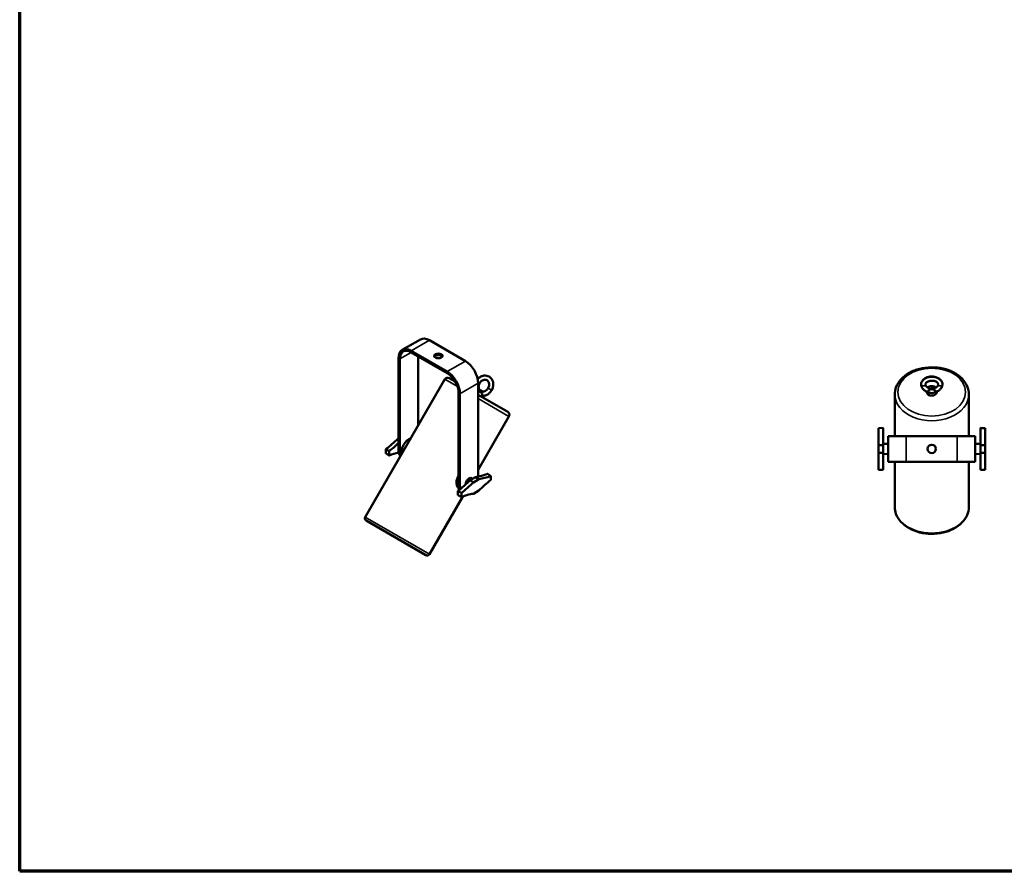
# Model space of a CAD drawing. Header units: millimetres. Extents: x 20 to 2980, y 20 to 2980.
# Tile 1 of 4: x 20 to 1547, y 20 to 1341. Entities that reach past the tile are written whole.
import ezdxf

# ---------------------------------------------------------------- set-up
doc = ezdxf.new("R2010")
doc.units = ezdxf.units.MM
for name, color, linetype, lineweight in [('Border (ISO)', 7, 'Continuous', 70), ('Visible (ISO)', 7, 'Continuous', 50), ('Visible Narrow (ISO)', 7, 'Continuous', 35)]:
    doc.layers.add(name, color=color, linetype=linetype, lineweight=lineweight)

# ---------------------------------------------------------------- blocks, each defined once
blk = doc.blocks.new('Borders Chauvet')
at = {"layer": 'Border (ISO)'}
for p, q in [((20, 20), (20, 2980)), ((2980, 20), (20, 20))]:
    blk.add_line(p, q, dxfattribs=at)

msp = doc.modelspace()

# ---------------------------------------------------------------- linework, layer by layer
at = {"layer": 'Visible (ISO)'}
for p, q in [((613.2, 828.7), (641.5, 845)), ((655.5, 843.6), (711.3, 811.4)), ((627.2, 827.3), (683, 795.1)), ((627.2, 824.9), (683, 792.6)), ((607.4, 815.9), (607.4, 673)), ((609.5, 814.7), (609.5, 671.8)), ((637.8, 818.7), (637.8, 711.2)), ((679.3, 783.1), (555.9, 569.4)), ((686.1, 784.9), (695.5, 779.5)), ((731.1, 777.1), (731.1, 634.2)), ((734, 766.2), (731.1, 766.8)), ((731.1, 765.5), (737.7, 761.7)), ((736.9, 764.5), (734, 766.2)), ((736.9, 764.5), (737.4, 764)), ((1427, 763.2), (1427, 764)), ((1442.3, 763.2), (1442.3, 764)), ((700.7, 762), (700.7, 619.1)), ((702.8, 760.8), (702.8, 617.9)), ((731.1, 758.9), (777, 732.4)), ((738.2, 754.8), (739.7, 757.5)), ((1377.1, 759.6), (1377.1, 695.1)), ((1492.1, 759.6), (1492.1, 695.1)), ((778.8, 725.6), (731.1, 642.9)), ((1351.8, 707.3), (1359.1, 707.6)), ((1351.8, 681), (1351.8, 707.3)), ((1359.1, 707.6), (1359.1, 681.1)), ((1510.1, 681.1), (1510.1, 707.6)), ((1517.5, 707.3), (1517.5, 681)), ((606.5, 690.9), (607.4, 691.4)), ((606.5, 690.9), (607.4, 690.4)), ((1395.1, 695.1), (1367.1, 695.1)), ((1367.1, 655.1), (1367.1, 695.1)), ((1395.1, 695.1), (1474.1, 695.1)), ((1474.1, 695.1), (1502.1, 695.1)), ((1502.1, 695.1), (1502.1, 655.1)), ((587.9, 674.5), (587.9, 668.3)), ((1359.1, 681.1), (1351.8, 681)), ((1351.8, 669.1), (1351.8, 681)), ((1367.1, 682.8), (1359.1, 683.1)), ((1359.1, 681.1), (1359.1, 669.1)), ((1502.1, 682.8), (1510.1, 683.1)), ((1517.5, 681), (1510.1, 681.1)), ((1510.1, 669.1), (1510.1, 681.1)), ((1517.5, 681), (1517.5, 669.1)), ((592.9, 671.6), (592.9, 665)), ((1351.8, 669.1), (1359.1, 669.1)), ((1351.8, 642.8), (1351.8, 669.1)), ((1359.1, 669.1), (1359.1, 642.6)), ((1367.1, 667.3), (1359.1, 667.1)), ((1502.1, 667.3), (1510.1, 667.1)), ((1510.1, 669.1), (1517.5, 669.1)), ((1510.1, 642.6), (1510.1, 669.1)), ((1517.5, 669), (1517.5, 642.7)), ((1395.1, 655.1), (1367.1, 655.1)), ((1377.1, 655.1), (1377.1, 585.2)), ((1395.1, 655.1), (1474.1, 655.1)), ((1474.1, 655.1), (1502.1, 655.1)), ((1492.1, 655.1), (1492.1, 585.2)), ((1517.5, 642.8), (1510.1, 642.6)), ((718.4, 626.5), (726.9, 631.4)), ((718.4, 626.5), (723.6, 623.3)), ((720.7, 629.9), (722.7, 628.9)), ((732, 628.1), (723.6, 623.3)), ((732, 628.1), (726.9, 631.4)), ((750.6, 633.2), (750.6, 627)), ((702, 613.1), (701.8, 613.2)), ((707.2, 601.5), (655.5, 511.9)), ((699.7, 603.4), (699.7, 609.9)), ((705, 600.7), (705, 606.8)), ((723.6, 605.7), (732, 610.6)), ((650, 510.5), (557.4, 564))]:
    msp.add_line(p, q, dxfattribs=at)
msp.add_circle((1434.6, 675.1), 6.5, dxfattribs=at)
for centre, radius, start, end in [((683.6, 780.6), 5, 60, 150), ((774.5, 728.1), 5, 330, 60), ((559.4, 567.4), 4, 150, 240), ((652, 513.9), 4, 240, 330)]:
    msp.add_arc(centre, radius, start, end, dxfattribs=at)
for centre, major_axis, ratio, start_param, end_param in [((655.5, 820.8), (-14, 24.2), 0.57735, 5.497787, 6.283185), ((627.2, 804.5), (-14, 24.2), 0.57735, 5.497787, 7.068583), ((627.2, 804.5), (-12.5, 21.7), 0.57735, 5.497787, 7.068583), ((669.3, 816.9), (6.5, 0), 0.57735, 0.332447, 2.809146), ((711.3, 788.5), (-14, 24.2), 0.57735, 3.926991, 5.497787), ((683, 772.2), (-14, 24.2), 0.57735, 3.926991, 5.497787), ((683, 772.2), (-12.5, 21.7), 0.57735, 3.926991, 5.497787), ((1434.6, 767.2), (-7.65, 0), 0.707107, 0.438463, 2.70313), ((1434.6, 767.2), (7.65, 0), 0.707107, 0.627752, 2.51384), ((1434.6, 763.2), (7.65, 0), 0.707107, 3.141593, 6.283185), ((570.1, 785.2), (75.1, 130.1), 0.57735, 4.095198, 4.276432), ((623.6, 677.1), (8.1, 14), 0.57735, 0.542666, 2.598926), ((575.3, 782.2), (-75, -129.9), 0.57735, 0.95216, 1.092877), ((621.5, 681.2), (-10, -17.3), 0.57735, 5.497787, 6.200158), ((575.3, 534.1), (75, 129.9), 0.57735, 0.474121, 0.618637), ((623.6, 679.9), (-10, -17.3), 0.57735, 5.497787, 5.983663), ((682.1, 720.5), (75, 129.9), 0.57735, 4.093752, 4.276734), ((717, 623.2), (3.86, 6.69), 0.57735, 0.024695, 2.378719), ((763.2, 767.4), (75, 129.9), 0.57735, 3.577248, 3.760229), ((717, 626), (-10, -17.3), 0.57735, 2.231064, 2.356194), ((768.4, 764.4), (-75.1, -130.1), 0.57735, 0.435957, 0.617191), ((768.4, 516.3), (75.1, 130.1), 0.57735, 0.953605, 1.134839), ((714.9, 627.3), (-10, -17.3), 0.57735, 5.497787, 6.007705), ((717, 626), (10, 17.3), 0.57735, 2.356194, 2.684769), ((687.3, 717.5), (-75.1, -130.1), 0.57735, 0.953605, 1.134839), ((687.3, 469.4), (75.1, 130.1), 0.57735, 0.435957, 0.617191)]:
    msp.add_ellipse(centre, major_axis=major_axis, ratio=ratio, start_param=start_param, end_param=end_param, dxfattribs=at)
for centre, major_axis, ratio in [((669.3, 819.4), (-6.5, 0), 0.57735), ((1434.6, 768.6), (1.65, 0), 0.707107)]:
    msp.add_ellipse(centre, major_axis=major_axis, ratio=ratio, dxfattribs=at)
for points, knots in [([(1492.1, 759.6), (1492.1, 764), (1491.2, 768.3), (1487.6, 776.6), (1484.9, 780.6), (1477.9, 787.8), (1473.6, 791), (1463.7, 796.3), (1458.1, 798.4), (1446.3, 801.1), (1440.2, 801.8), (1427.8, 801.7), (1421.7, 800.9), (1410, 798), (1404.4, 795.8), (1394.6, 790.3), (1390.2, 786.9), (1383.3, 779.3), (1380.7, 775), (1377.8, 767), (1377.1, 763.3), (1377.1, 759.6)], [1.570796, 1.570796, 1.570796, 1.570796, 1.866307, 1.866307, 2.171648, 2.171648, 2.493179, 2.493179, 2.82232, 2.82232, 3.152652, 3.152652, 3.482901, 3.482901, 3.813229, 3.813229, 4.142121, 4.142121, 4.462358, 4.462358, 4.712389, 4.712389, 4.712389, 4.712389]), ([(730.4, 783.7), (730.6, 783.9), (730.8, 784.1), (732.2, 785.5), (733.6, 786.5), (736.6, 788), (738.2, 788.5), (741.3, 789), (742.9, 788.9), (745.7, 788.3), (746.9, 787.9), (748.1, 787.2)], [0.441123, 0.441123, 0.441123, 0.441123, 0.526193, 0.526193, 1.044695, 1.044695, 1.566617, 1.566617, 2.086464, 2.086464, 2.521325, 2.521325, 2.521325, 2.521325]), ([(744.8, 781.6), (744, 782.1), (743.1, 782.3), (741.1, 782.4), (740.1, 782.3), (738.2, 781.6), (737.3, 781.1), (735.7, 779.9), (734.9, 779.2), (734, 777.9), (733.7, 777.4), (733.4, 776.9)], [0, 0, 0, 0, 0.410988, 0.410988, 0.80144, 0.80144, 1.134492, 1.134492, 1.439445, 1.439445, 1.610781, 1.610781, 1.610781, 1.610781]), ([(746.5, 769.4), (747, 770.2), (747.4, 771.2), (747.9, 773), (748.1, 774), (748.1, 775.8), (748, 776.7), (747.6, 778.3), (747.2, 779), (746.4, 780.4), (745.8, 780.9), (745.1, 781.4), (744.9, 781.5), (744.8, 781.6)], [0, 0, 0, 0, 0.29963, 0.29963, 0.594825, 0.594825, 0.894079, 0.894079, 1.204597, 1.204597, 1.543876, 1.543876, 1.612375, 1.612375, 1.612375, 1.612375]), ([(748.1, 787.2), (749.3, 786.5), (750.5, 785.5), (752.4, 783.2), (753.2, 781.8), (754.2, 778.9), (754.5, 777.3), (754.6, 774), (754.4, 772.3), (753.6, 769.1), (752.9, 767.5), (752.1, 766.1)], [0, 0, 0, 0, 0.505827, 0.505827, 1.003101, 1.003101, 1.512171, 1.512171, 2.032675, 2.032675, 2.52142, 2.52142, 2.52142, 2.52142]), ([(1418.1, 775), (1418.1, 776.3), (1418.4, 777.5), (1419.3, 779.9), (1420, 781), (1421.8, 783), (1422.9, 783.9), (1425.6, 785.5), (1427.1, 786.2), (1430.5, 787.1), (1432.3, 787.4), (1435.8, 787.5), (1437.7, 787.3), (1441.1, 786.5), (1442.8, 785.9), (1445.8, 784.3), (1447.1, 783.3), (1449.2, 781), (1450, 779.7), (1450.9, 777.3), (1451.1, 776.1), (1451.1, 775)], [0, 0, 0, 0, 0.449263, 0.449263, 0.895762, 0.895762, 1.379331, 1.379331, 1.902708, 1.902708, 2.43967, 2.43967, 2.981148, 2.981148, 3.522751, 3.522751, 4.06143, 4.06143, 4.586644, 4.586644, 4.991566, 4.991566, 4.991566, 4.991566]), ([(1444.6, 775), (1444.6, 775.4), (1444.6, 775.8), (1444.3, 776.5), (1444.1, 776.9), (1443.4, 777.8), (1442.7, 778.4), (1441.3, 779.4), (1440.5, 779.8), (1438.7, 780.4), (1437.7, 780.7), (1435.7, 780.9), (1434.6, 781), (1432.5, 780.8), (1431.4, 780.7), (1429.5, 780.1), (1428.6, 779.7), (1427.1, 778.9), (1426.4, 778.4), (1425.5, 777.4), (1425.1, 776.9), (1424.7, 775.9), (1424.6, 775.5), (1424.6, 775)], [0, 0, 0, 0, 0.251166, 0.251166, 0.483541, 0.483541, 0.838995, 0.838995, 1.137383, 1.137383, 1.446069, 1.446069, 1.762849, 1.762849, 2.084807, 2.084807, 2.40389, 2.40389, 2.714308, 2.714308, 3.013465, 3.013465, 3.316866, 3.316866, 3.316866, 3.316866]), ([(733.4, 776.9), (732.9, 776.1), (732.5, 775.1), (731.9, 773.3), (731.8, 772.3), (731.8, 770.5), (731.9, 769.6), (732.3, 768), (732.6, 767.3), (733.1, 766.5), (733.2, 766.4), (733.2, 766.3)], [0, 0, 0, 0, 0.29963, 0.29963, 0.594825, 0.594825, 0.894079, 0.894079, 1.204597, 1.204597, 1.256061, 1.256061, 1.256061, 1.256061]), ([(736.9, 764), (736.9, 764), (736.8, 764), (736.7, 764), (736.6, 764), (736.5, 763.8), (736.6, 763.5), (736.7, 763.2), (736.9, 762.9), (737.2, 762.3), (737.4, 762.1), (737.7, 761.7)], [-0.4721244, -0.4721244, -0.4721244, -0.4721244, -0.4450159, -0.4450159, -0.3953644, -0.3953644, -0.2851512, -0.2851512, -0.1442654, -0.1442654, -0.000001, -0.000001, -0.000001, -0.000001]), ([(736.9, 764), (737.8, 763.9), (738.8, 763.9), (740.8, 764.3), (741.7, 764.7), (743.4, 765.8), (744.2, 766.5), (745.5, 767.9), (746, 768.6), (746.5, 769.4)], [0, 0, 0, 0, 0.38976, 0.38976, 0.740365, 0.740365, 1.050736, 1.050736, 1.32012, 1.32012, 1.32012, 1.32012]), ([(752.1, 766.1), (751.2, 764.6), (750.1, 763.2), (747.6, 760.8), (746.2, 759.8), (743.3, 758.3), (741.7, 757.8), (739.6, 757.5), (739.1, 757.5), (738.7, 757.4)], [0, 0, 0, 0, 0.526193, 0.526193, 1.044695, 1.044695, 1.566617, 1.566617, 1.725762, 1.725762, 1.725762, 1.725762]), ([(1427.3, 763.8), (1425.6, 764.5), (1424.1, 765.3), (1421.5, 767.3), (1420.4, 768.4), (1418.9, 771), (1418.4, 772.4), (1418.1, 774.2), (1418.1, 774.6), (1418.1, 775)], [0, 0, 0, 0, 0.549578, 0.549578, 1.082808, 1.082808, 1.590515, 1.590515, 1.739322, 1.739322, 1.739322, 1.739322]), ([(1424.6, 775), (1424.6, 774.6), (1424.7, 774.3), (1424.9, 773.5), (1425.1, 773.1), (1425.9, 772.2), (1426.5, 771.6), (1428, 770.6), (1428.8, 770.2), (1430, 769.8), (1430.4, 769.7), (1430.8, 769.6)], [0, 0, 0, 0, 0.251166, 0.251166, 0.483541, 0.483541, 0.838995, 0.838995, 1.137383, 1.137383, 1.264589, 1.264589, 1.264589, 1.264589]), ([(1427.3, 763.8), (1427.3, 763.8), (1427.4, 763.8), (1427.5, 763.9), (1427.6, 764), (1427.7, 764.4), (1427.7, 764.7), (1427.7, 764.9)], [-0.4003392, -0.4003392, -0.4003392, -0.4003392, -0.2398742, -0.2398742, -0.1094146, -0.1094146, -0.000001, -0.000001, -0.000001, -0.000001]), ([(1427.7, 764.9), (1428, 765), (1428.3, 765.1), (1429, 765.3), (1429.3, 765.5), (1430, 765.9), (1430.5, 766.2), (1431.1, 766.7), (1431.4, 767), (1431.7, 767.6), (1431.8, 767.8), (1431.8, 768.1), (1431.9, 768.3), (1431.9, 768.4)], [-0.8393684, -0.8393684, -0.8393684, -0.8393684, -0.6868755, -0.6868755, -0.5327097, -0.5327097, -0.2773491, -0.2773491, -0.1305533, -0.1305533, -0.0553113, -0.0553113, -0.000001, -0.000001, -0.000001, -0.000001]), ([(1430.8, 769.6), (1430.9, 769.5), (1431.1, 769.4), (1431.5, 769.2), (1431.6, 769.1), (1431.7, 768.9), (1431.8, 768.8), (1431.8, 768.6), (1431.9, 768.5), (1431.9, 768.4)], [0.3342155, 0.3342155, 0.3342155, 0.3342155, 0.3941745, 0.3941745, 0.4440303, 0.4440303, 0.4785987, 0.4785987, 0.5124759, 0.5124759, 0.5124759, 0.5124759]), ([(1437.4, 768.4), (1437.4, 768.5), (1437.4, 768.7), (1437.5, 768.9), (1437.6, 769), (1437.8, 769.3), (1438, 769.4), (1438.4, 769.5), (1438.4, 769.5), (1438.5, 769.6)], [0.000001, 0.000001, 0.000001, 0.000001, 0.0607559, 0.0607559, 0.1260255, 0.1260255, 0.2184778, 0.2184778, 0.2306649, 0.2306649, 0.2306649, 0.2306649]), ([(1437.4, 768.4), (1437.4, 768.3), (1437.4, 768.1), (1437.4, 767.9), (1437.5, 767.7), (1437.6, 767.4), (1437.8, 767.2), (1438.2, 766.6), (1438.6, 766.3), (1439.3, 765.8), (1439.7, 765.6), (1440.6, 765.2), (1441.1, 765), (1441.5, 764.9)], [-0.5131851, -0.5131851, -0.5131851, -0.5131851, -0.479435, -0.479435, -0.4450159, -0.4450159, -0.3953644, -0.3953644, -0.2851512, -0.2851512, -0.1442654, -0.1442654, -0.000001, -0.000001, -0.000001, -0.000001]), ([(1438.5, 769.6), (1439.5, 769.8), (1440.4, 770.2), (1442, 771), (1442.6, 771.5), (1443.7, 772.5), (1444, 773), (1444.5, 774), (1444.6, 774.5), (1444.6, 775)], [0, 0, 0, 0, 0.320611, 0.320611, 0.631848, 0.631848, 0.931866, 0.931866, 1.26396, 1.26396, 1.26396, 1.26396]), ([(1441.5, 764.9), (1441.5, 764.7), (1441.6, 764.4), (1441.7, 764), (1441.7, 763.9), (1441.8, 763.8), (1441.9, 763.8), (1442, 763.8)], [-0.5007084, -0.5007084, -0.5007084, -0.5007084, -0.4213817, -0.4213817, -0.3279511, -0.3279511, -0.2366878, -0.2366878, -0.2366878, -0.2366878]), ([(1451.1, 775), (1451.1, 773.8), (1450.9, 772.5), (1449.9, 770.2), (1449.2, 769.1), (1447.4, 767), (1446.3, 766.1), (1444.1, 764.7), (1443, 764.2), (1442, 763.8)], [0, 0, 0, 0, 0.449263, 0.449263, 0.895762, 0.895762, 1.379331, 1.379331, 1.741054, 1.741054, 1.741054, 1.741054]), ([(737.7, 761.7), (737.5, 761.4), (737.3, 761.1), (737.1, 760.3), (737.1, 759.9), (737.1, 759.4), (737.2, 759), (737.4, 758.4), (737.5, 758.2), (737.8, 757.8), (738, 757.7), (738.1, 757.6)], [-0.5007084, -0.5007084, -0.5007084, -0.5007084, -0.4213817, -0.4213817, -0.3279511, -0.3279511, -0.1942602, -0.1942602, -0.0970519, -0.0970519, -0.000001, -0.000001, -0.000001, -0.000001]), ([(701.8, 613.2), (701.3, 613.5), (700.8, 613.9), (699.9, 614.9), (699.4, 615.5), (698.7, 616.9), (698.4, 617.7), (697.9, 619.4), (697.7, 620.2), (697.5, 622), (697.5, 623), (697.6, 625), (697.7, 626), (698.1, 628), (698.4, 629.1), (699.2, 631.1), (699.6, 632), (700.3, 633.2), (700.5, 633.5), (700.7, 633.8)], [2.458341, 2.458341, 2.458341, 2.458341, 2.765598, 2.765598, 3.072855, 3.072855, 3.380113, 3.380113, 3.68737, 3.68737, 3.994698, 3.994698, 4.302026, 4.302026, 4.609354, 4.609354, 4.916682, 4.916682, 5.024198, 5.024198, 5.024198, 5.024198]), ([(1492.1, 585.2), (1492.1, 580.8), (1491.2, 576.5), (1487.6, 568.2), (1484.8, 564.3), (1477.8, 557.1), (1473.4, 553.9), (1463.5, 548.7), (1457.9, 546.6), (1446.1, 543.9), (1439.9, 543.3), (1427.6, 543.4), (1421.5, 544.2), (1409.8, 547.1), (1404.3, 549.3), (1394.5, 554.8), (1390.2, 558.2), (1383.3, 565.7), (1380.7, 569.9), (1377.8, 577.9), (1377.1, 581.5), (1377.1, 585.2)], [4.712389, 4.712389, 4.712389, 4.712389, 5.012299, 5.012299, 5.320683, 5.320683, 5.642293, 5.642293, 5.969685, 5.969685, 6.297899, 6.297899, 6.626032, 6.626032, 6.954245, 6.954245, 7.281397, 7.281397, 7.601817, 7.601817, 7.853982, 7.853982, 7.853982, 7.853982])]:
    msp.add_open_spline(points, degree=3, knots=knots, dxfattribs=at)
for points, degree in [([(738.1, 757.6), (738.3, 757.5), (738.5, 757.4), (738.7, 757.4)], 3), ([(592.9, 665), (590.4, 666.7), (587.9, 668.3)], 2), ([(705, 606.8), (702.3, 608.4), (699.7, 609.9)], 2), ([(705, 600.7), (702.3, 602), (699.7, 603.4)], 2)]:
    msp.add_open_spline(points, degree=degree, dxfattribs=at)
for points in [[(1517.5, 707.3), (1513.8, 707.4), (1510.1, 707.6)], [(587.9, 674.5), (590.4, 673), (592.9, 671.6)], [(1351.8, 642.8), (1355.4, 642.7), (1359.1, 642.6)], [(750.6, 633.2), (748.1, 634.8), (745.6, 636.5)]]:
    msp.add_rational_spline(points, [1, 1.00000000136, 1], degree=2, dxfattribs=at)
at = {"layer": 'Visible Narrow (ISO)'}
for p, q in [((627.2, 827.3), (655.5, 843.6)), ((609.5, 814.7), (627.2, 824.9)), ((627.2, 827.3), (627.2, 824.9)), ((607.4, 815.9), (609.5, 814.7)), ((711.3, 811.4), (683, 795.1)), ((683, 795.1), (683, 792.6)), ((699, 771.7), (679.3, 783.1)), ((731.1, 777.1), (702.8, 760.8)), ((732.9, 777.2), (731.1, 778.3)), ((733.4, 776.9), (732.9, 777.2)), ((746.5, 769.4), (751.6, 766.4)), ((751.6, 766.4), (752.1, 766.1)), ((702.8, 760.8), (700.7, 762)), ((778.8, 725.6), (731.1, 753.1)), ((1395.1, 655.1), (1395.1, 695.1)), ((1474.1, 695.1), (1474.1, 655.1)), ((609.5, 671.8), (607.4, 673)), ((700.7, 619.1), (702.8, 617.9)), ((555.9, 569.4), (655.5, 511.9))]:
    msp.add_line(p, q, dxfattribs=at)
msp.add_ellipse((1434.6, 763.2), major_axis=(-52.5, 0), ratio=0.707107, dxfattribs=at)
for centre, major_axis, start_param, end_param in [((1434.6, 759.6), (-57.5, 0), 0, 3.141593), ((1434.6, 585.2), (57.5, 0), 3.141593, 6.283185)]:
    msp.add_ellipse(centre, major_axis=major_axis, ratio=0.707107, start_param=start_param, end_param=end_param, dxfattribs=at)
for points, knots in [([(744.8, 781.6), (744.6, 781.7), (744.1, 782), (743.1, 782.3), (741.9, 782.5), (740.6, 782.5), (739.3, 782.3), (738, 781.9), (736.8, 781.3), (735.6, 780.5), (734.6, 779.6), (733.6, 778.5), (733.1, 777.7), (732.9, 777.2)], [0.5, 0.5, 0.5, 0.5, 0.5238095, 0.5714286, 0.6190476, 0.6666667, 0.7142857, 0.7619048, 0.8095238, 0.8571429, 0.9047619, 0.952381, 1, 1, 1, 1]), ([(751.6, 766.4), (752, 767.1), (752.7, 768.6), (753.5, 770.9), (754, 773.2), (754.2, 775.6), (754.1, 777.8), (753.6, 780), (752.8, 782), (751.8, 783.9), (750.5, 785.4), (749.2, 786.5), (748.3, 787.1), (748.1, 787.2)], [0, 0, 0, 0, 0.047619, 0.0952381, 0.1428571, 0.1904762, 0.2380952, 0.2857143, 0.3333333, 0.3809524, 0.4285714, 0.4761905, 0.5, 0.5, 0.5, 0.5]), ([(732.9, 777.2), (732.6, 776.8), (732.2, 776), (731.7, 774.6), (731.4, 773.2), (731.3, 771.8), (731.4, 770.4), (731.7, 769.1), (732.1, 767.9), (732.6, 767), (733, 766.5), (733.1, 766.4)], [0, 0, 0, 0, 0.115737, 0.2314741, 0.3472111, 0.4629481, 0.5786852, 0.6944222, 0.8101592, 0.9258963, 0.9761059, 0.9761059, 0.9761059, 0.9761059]), ([(738.1, 757.6), (738.3, 757.6), (739.2, 757.6), (740.8, 757.9), (742.9, 758.6), (745, 759.6), (746.9, 760.9), (748.7, 762.5), (750.3, 764.4), (751.2, 765.7), (751.6, 766.4)], [0.6539455, 0.6539455, 0.6539455, 0.6539455, 0.6666667, 0.7142857, 0.7619048, 0.8095238, 0.8571429, 0.9047619, 0.952381, 1, 1, 1, 1]), ([(1424.6, 775), (1424.6, 774.7), (1424.7, 774), (1425, 773), (1425.6, 772), (1426.3, 771.1), (1427.2, 770.3), (1428.3, 769.6), (1429.6, 769), (1430.8, 768.6), (1431.5, 768.4), (1431.9, 768.4)], [0, 0, 0, 0, 0.115737, 0.231474, 0.347211, 0.462948, 0.578685, 0.694422, 0.810159, 0.925896, 1, 1, 1, 1]), ([(1437.4, 768.4), (1437.7, 768.4), (1438.5, 768.6), (1439.7, 769), (1440.9, 769.6), (1442, 770.3), (1442.9, 771.1), (1443.7, 772), (1444.2, 773), (1444.5, 774), (1444.6, 774.7), (1444.6, 775)], [0.5885583, 0.5885583, 0.5885583, 0.5885583, 0.6190476, 0.6666667, 0.7142857, 0.7619048, 0.8095238, 0.8571429, 0.9047619, 0.952381, 1, 1, 1, 1])]:
    msp.add_open_spline(points, degree=3, knots=knots, dxfattribs=at)
for points in [[(1451.1, 775), (1451.1, 775.6), (1451, 776.7), (1450.4, 778.4), (1449.5, 780), (1448.3, 781.5), (1446.7, 782.9), (1444.9, 784), (1442.9, 785), (1440.6, 785.7), (1438.3, 786.3), (1435.8, 786.5), (1433.4, 786.5), (1430.9, 786.3), (1428.6, 785.7), (1426.4, 785), (1424.3, 784), (1422.5, 782.9), (1420.9, 781.5), (1419.7, 780), (1418.8, 778.4), (1418.2, 776.7), (1418.1, 775.6), (1418.1, 775)], [(1424.6, 775), (1424.6, 774.5), (1424.2, 773.6), (1422.4, 772.7), (1420.3, 772.7), (1418.6, 773.6), (1418.1, 774.5), (1418.1, 775)], [(1444.6, 775), (1444.6, 774.5), (1445.1, 773.6), (1446.8, 772.7), (1448.9, 772.7), (1450.7, 773.6), (1451.1, 774.5), (1451.1, 775)]]:
    msp.add_open_spline(points, degree=3, dxfattribs=at)

# ---------------------------------------------------------------- block references
msp.add_blockref('Borders Chauvet', (0, 0))

doc.saveas('drawing.dxf')
